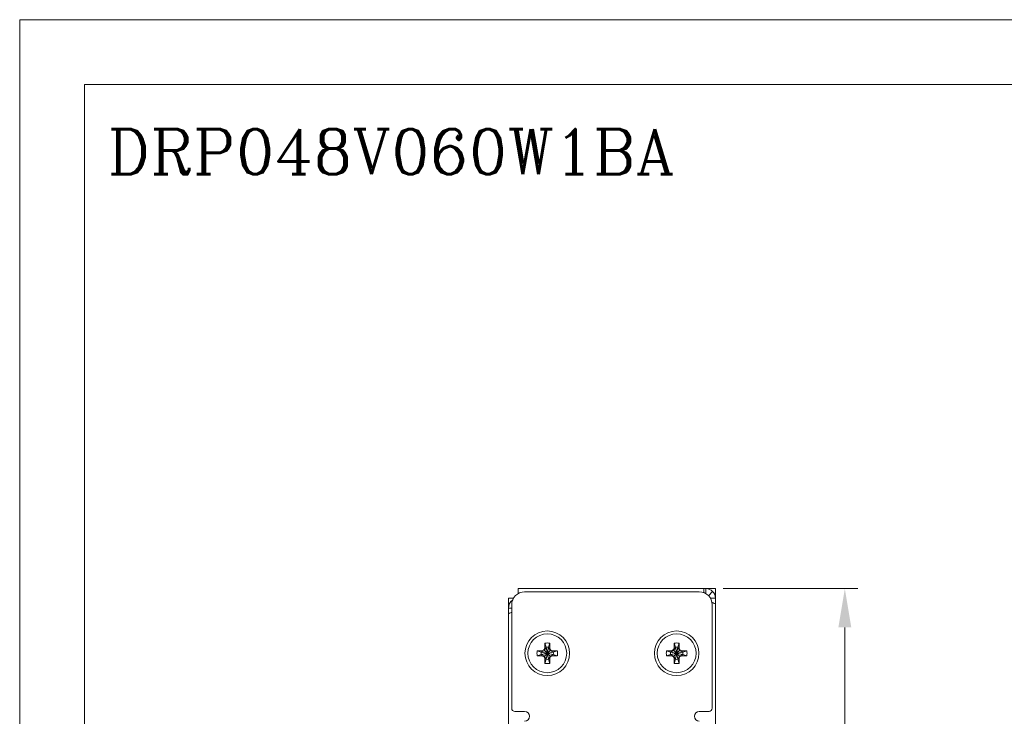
# Model space of a CAD drawing. Header units: millimetres. Extents: x 0 to 420, y 0 to 297.
# Tile 2 of 18: x 0 to 152, y 189 to 297. Entities that reach past the tile are written whole.
import ezdxf

# ---------------------------------------------------------------- set-up
doc = ezdxf.new("R2010")
doc.units = ezdxf.units.MM
doc.layers.get('0').update_dxf_attribs({"linetype": 'CONTINUOUS', "lineweight": 13})
doc.layers.get('Defpoints').update_dxf_attribs({"linetype": 'CONTINUOUS', "lineweight": 13})
doc.layers.add('Dimension', color=2, linetype='CONTINUOUS', lineweight=9)
doc.layers.add('Line', color=3, linetype='CONTINUOUS', lineweight=25)
doc.styles.add('ROMANC', font='romanc')
doc.styles.get("Standard").update_dxf_attribs({"font": 'romans.shx'})
doc.dimstyles.new('yutana', dxfattribs={"dimtxt": 3.5, "dimasz": 3, "dimexe": 1, "dimexo": 0.6, "dimgap": 1.5, "dimtad": 1, "dimdec": 1, "dimzin": 0, "dimdsep": 46, "dimtxsty": 'Standard', "dimcen": 0, "dimadec": 0, "dimazin": 0, "dimtp": 0.01, "dimtm": 0.01, "dimtfac": 1, "dimtdec": 1, "dimtmove": 0, "dimatfit": 3, "dimfxl": 1, "dimtolj": 1, "dimtzin": 0, "dimlwd": 0, "dimlwe": 0, "dimarcsym": 0})

# ---------------------------------------------------------------- blocks, each defined once
blk = doc.blocks.new('*D5')
at = {"layer": 'Defpoints', "color": 0, "ltscale": 5}
for p in [(107.56, 209), (127.56, 209), (107.56, 88)]:
    blk.add_point(p, dxfattribs=at)
at = {"layer": 'Dimension', "color": 0, "lineweight": 0, "ltscale": 5}
for p, q in [((108.76, 209), (129.56, 209)), ((127.56, 94), (127.56, 203)), ((108.76, 88), (129.56, 88))]:
    blk.add_line(p, q, dxfattribs=at)
at = {"layer": 'Dimension', "color": 0, "ltscale": 5}
for points in [[(126.56, 203), (128.56, 203), (127.56, 209)], [(126.56, 94), (128.56, 94), (127.56, 88)]]:
    blk.add_solid(points, dxfattribs=at)
at = {"layer": 'Dimension', "color": 0, "ltscale": 5, "insert": (122.06, 148.5), "char_height": 5, "attachment_point": 5, "rotation": 90}
blk.add_mtext('\\A1;121.0', dxfattribs=at)

msp = doc.modelspace()

# ---------------------------------------------------------------- linework, layer by layer
at = {"color": 0, "linetype": 'Continuous', "lineweight": 0}
for p, q in [((77.06, 209), (77.06, 208.23)), ((77.06, 209), (106.06, 209)), ((105.74, 208.36), (105.74, 209)), ((106.06, 208.23), (106.06, 209)), ((107.56, 209), (106.06, 209)), ((107.12, 208.56), (106.47, 207.91)), ((107.56, 207.5), (107.56, 209)), ((75.56, 89.5), (75.56, 207.5)), ((75.56, 207.5), (76.32, 207.5)), ((105.06, 208.5), (78.06, 208.5)), ((106.79, 207.5), (107.56, 207.5)), ((107.56, 89.5), (107.56, 207.5)), ((75.56, 206), (76.06, 206)), ((76.06, 206.5), (76.06, 190.5)), ((107.06, 190.5), (107.06, 206.5)), ((81.11, 199.44), (80.66, 199.19)), ((80.74, 199.37), (81.09, 199.57)), ((81.09, 199.57), (81.19, 199.82)), ((81.09, 199.57), (81.11, 199.44)), ((81.37, 199.89), (81.11, 199.44)), ((82, 199.44), (81.11, 198.56)), ((82, 198.56), (81.11, 199.44)), ((81.19, 199.82), (81.19, 200.56)), ((81.19, 200.56), (81.37, 199.93)), ((81.19, 199.82), (81.37, 199.89)), ((81.37, 198.07), (81.74, 199.93)), ((81.37, 199.93), (81.37, 199.89)), ((81.74, 198.07), (81.37, 199.93)), ((81.37, 198.11), (81.74, 199.89)), ((81.74, 198.11), (81.37, 199.89)), ((81.93, 200.56), (81.74, 199.93)), ((81.74, 199.89), (81.74, 199.93)), ((82, 199.44), (81.74, 199.89)), ((81.93, 199.82), (81.74, 199.89)), ((81.93, 200.56), (81.93, 199.82)), ((81.93, 199.82), (82.02, 199.57)), ((82.02, 199.57), (82, 199.44)), ((82.45, 199.19), (82, 199.44)), ((82.02, 199.57), (82.37, 199.37)), ((101.11, 199.44), (100.66, 199.19)), ((100.74, 199.37), (101.09, 199.57)), ((101.09, 199.57), (101.19, 199.82)), ((101.09, 199.57), (101.11, 199.44)), ((101.37, 199.89), (101.11, 199.44)), ((102, 199.44), (101.11, 198.56)), ((102, 198.56), (101.11, 199.44)), ((101.19, 199.82), (101.19, 200.56)), ((101.19, 200.56), (101.37, 199.93)), ((101.19, 199.82), (101.37, 199.89)), ((101.37, 198.07), (101.74, 199.93)), ((101.37, 199.93), (101.37, 199.89)), ((101.74, 198.07), (101.37, 199.93)), ((101.37, 198.11), (101.74, 199.89)), ((101.74, 198.11), (101.37, 199.89)), ((101.93, 200.56), (101.74, 199.93)), ((101.74, 199.89), (101.74, 199.93)), ((102, 199.44), (101.74, 199.89)), ((101.93, 199.82), (101.74, 199.89)), ((101.93, 200.56), (101.93, 199.82)), ((101.93, 199.82), (102.02, 199.57)), ((102.02, 199.57), (102, 199.44)), ((102.45, 199.19), (102, 199.44)), ((102.02, 199.57), (102.37, 199.37)), ((80, 199.37), (80.74, 199.37)), ((80, 199.37), (80.62, 199.19)), ((80, 198.63), (80.62, 198.82)), ((80.74, 198.63), (80, 198.63)), ((80.66, 199.19), (80.62, 199.19)), ((82.49, 198.82), (80.62, 199.19)), ((82.49, 199.19), (80.62, 198.82)), ((80.62, 198.82), (80.66, 198.82)), ((80.74, 199.37), (80.66, 199.19)), ((82.45, 198.82), (80.66, 199.19)), ((82.45, 199.19), (80.66, 198.82)), ((80.74, 198.63), (80.66, 198.82)), ((80.66, 198.82), (81.11, 198.56)), ((81.09, 198.43), (80.74, 198.63)), ((81.09, 198.43), (81.11, 198.56)), ((81.19, 198.18), (81.09, 198.43)), ((81.11, 198.56), (81.37, 198.11)), ((81.19, 197.44), (81.19, 198.18)), ((81.19, 198.18), (81.37, 198.11)), ((81.19, 197.44), (81.37, 198.07)), ((81.37, 198.11), (81.37, 198.07)), ((81.74, 198.11), (82, 198.56)), ((81.93, 198.18), (81.74, 198.11)), ((81.74, 198.07), (81.74, 198.11)), ((81.93, 197.44), (81.74, 198.07)), ((82.02, 198.43), (81.93, 198.18)), ((81.93, 198.18), (81.93, 197.44)), ((82, 198.56), (82.45, 198.82)), ((82.02, 198.43), (82, 198.56)), ((82.37, 198.63), (82.02, 198.43)), ((82.37, 199.37), (82.45, 199.19)), ((82.37, 199.37), (83.11, 199.37)), ((82.37, 198.63), (82.45, 198.82)), ((83.11, 198.63), (82.37, 198.63)), ((82.49, 199.19), (82.45, 199.19)), ((82.45, 198.82), (82.49, 198.82)), ((83.11, 199.37), (82.49, 199.19)), ((83.11, 198.63), (82.49, 198.82)), ((100, 199.37), (100.74, 199.37)), ((100, 199.37), (100.62, 199.19)), ((100, 198.63), (100.62, 198.82)), ((100.74, 198.63), (100, 198.63)), ((102.49, 199.19), (100.62, 198.82)), ((100.66, 199.19), (100.62, 199.19)), ((102.49, 198.82), (100.62, 199.19)), ((100.62, 198.82), (100.66, 198.82)), ((100.74, 199.37), (100.66, 199.19)), ((102.45, 199.19), (100.66, 198.82)), ((102.45, 198.82), (100.66, 199.19)), ((100.74, 198.63), (100.66, 198.82)), ((100.66, 198.82), (101.11, 198.56)), ((101.09, 198.43), (100.74, 198.63)), ((101.09, 198.43), (101.11, 198.56)), ((101.19, 198.18), (101.09, 198.43)), ((101.11, 198.56), (101.37, 198.11)), ((101.19, 197.44), (101.19, 198.18)), ((101.19, 198.18), (101.37, 198.11)), ((101.19, 197.44), (101.37, 198.07)), ((101.37, 198.11), (101.37, 198.07)), ((101.74, 198.11), (102, 198.56)), ((101.93, 198.18), (101.74, 198.11)), ((101.74, 198.07), (101.74, 198.11)), ((101.93, 197.44), (101.74, 198.07)), ((102.02, 198.43), (101.93, 198.18)), ((101.93, 198.18), (101.93, 197.44)), ((102, 198.56), (102.45, 198.82)), ((102.02, 198.43), (102, 198.56)), ((102.37, 198.63), (102.02, 198.43)), ((102.37, 199.37), (102.45, 199.19)), ((102.37, 199.37), (103.11, 199.37)), ((102.37, 198.63), (102.45, 198.82)), ((103.11, 198.63), (102.37, 198.63)), ((102.49, 199.19), (102.45, 199.19)), ((102.45, 198.82), (102.49, 198.82)), ((103.11, 199.37), (102.49, 199.19)), ((103.11, 198.63), (102.49, 198.82)), ((76.56, 190), (78.06, 190)), ((106.56, 190), (105.06, 190))]:
    msp.add_line(p, q, dxfattribs=at)
at = {"ltscale": 5}
for points in [[(0, 0), (420, 0), (420, 297), (0, 297)], [(10, 10), (410, 10), (410, 287), (10, 287)]]:
    msp.add_lwpolyline(points, close=True, dxfattribs=at)
at = {"color": 0, "linetype": 'Continuous', "lineweight": 0}
for centre, radius in [((81.56, 199), 3.45), ((101.56, 199), 3.45), ((81.56, 199), 3), ((101.56, 199), 3)]:
    msp.add_circle(centre, radius, dxfattribs=at)
for centre, radius, start, end in [((106.06, 207.5), 1.5, 0, 90), ((77.06, 206), 1.5, 124.6215, 180), ((78.06, 206.5), 2, 90, 180), ((105.06, 206.5), 2, 0, 90), ((81.56, 199), 1.6, 76.6293, 103.3707), ((81.56, 199), 0.95, 78.7706, 101.2294), ((101.56, 199), 1.6, 76.6293, 103.3707), ((101.56, 199), 0.95, 78.7706, 101.2294), ((81.56, 199), 1.6, 166.6293, 193.3707), ((81.56, 199), 0.95, 168.7706, 191.2294), ((81.56, 199), 0.95, 258.7706, 281.2294), ((81.56, 199), 0.95, 348.7706, 11.2294), ((81.56, 199), 1.6, 346.6293, 13.3707), ((101.56, 199), 1.6, 166.6293, 193.3707), ((101.56, 199), 0.95, 168.7706, 191.2294), ((101.56, 199), 0.95, 258.7706, 281.2294), ((101.56, 199), 0.95, 348.7706, 11.2294), ((101.56, 199), 1.6, 346.6293, 13.3707), ((81.56, 199), 1.6, 256.6293, 283.3707), ((101.56, 199), 1.6, 256.6293, 283.3707), ((76.56, 190.5), 0.5, 180, 270), ((106.56, 190.5), 0.5, 270, 0), ((78.06, 189.25), 0.75, 270, 90), ((105.06, 189.25), 0.75, 90, 270)]:
    msp.add_arc(centre, radius, start, end, dxfattribs=at)
for points in [[(107.01, 206.86), (107.04, 206.85), (107.08, 206.83), (107.12, 206.81)], [(107.18, 206.79), (107.16, 206.8), (107.14, 206.81), (107.12, 206.81)], [(76.05, 205.34), (76.03, 205.33), (76.01, 205.32), (75.99, 205.31)]]:
    msp.add_open_spline(points, degree=3, dxfattribs=at)
for points, knots in [([(107.56, 206.61), (107.56, 206.63), (107.46, 206.66), (107.35, 206.72), (107.24, 206.77), (107.18, 206.79)], [0, 0, 0, 0, 0.063777, 0.2278319, 0.4204928, 0.4204928, 0.4204928, 0.4204928]), ([(75.56, 205.11), (75.56, 205.13), (75.65, 205.16), (75.78, 205.23), (75.92, 205.28), (75.99, 205.31)], [0, 0, 0, 0, 0.0642449, 0.228656, 0.4856819, 0.4856819, 0.4856819, 0.4856819])]:
    msp.add_open_spline(points, degree=3, knots=knots, dxfattribs=at)

# ---------------------------------------------------------------- texts
at = {"layer": 'Line', "color": 7, "style": 'ROMANC'}
msp.add_text('DRP048V060W1BA', height=7, dxfattribs=at).set_placement((13.6, 273.08))

# ---------------------------------------------------------------- dimensions: what is measured, and where the dimension line sits
at = {"layer": 'Dimension', "color": 7}
dim = msp.add_linear_dim(base=(127.56, 209), p1=(107.56, 88), p2=(107.56, 209), angle=90, dimstyle='yutana', override={"dimscale": 2, "dimtxt": 2.5, "dimasz": 3}, dxfattribs=at)
dim.commit()
dim.dimension.update_dxf_attribs({"geometry": '*D5', "text_midpoint": (122.06, 148.5)})

doc.saveas('drawing.dxf')
